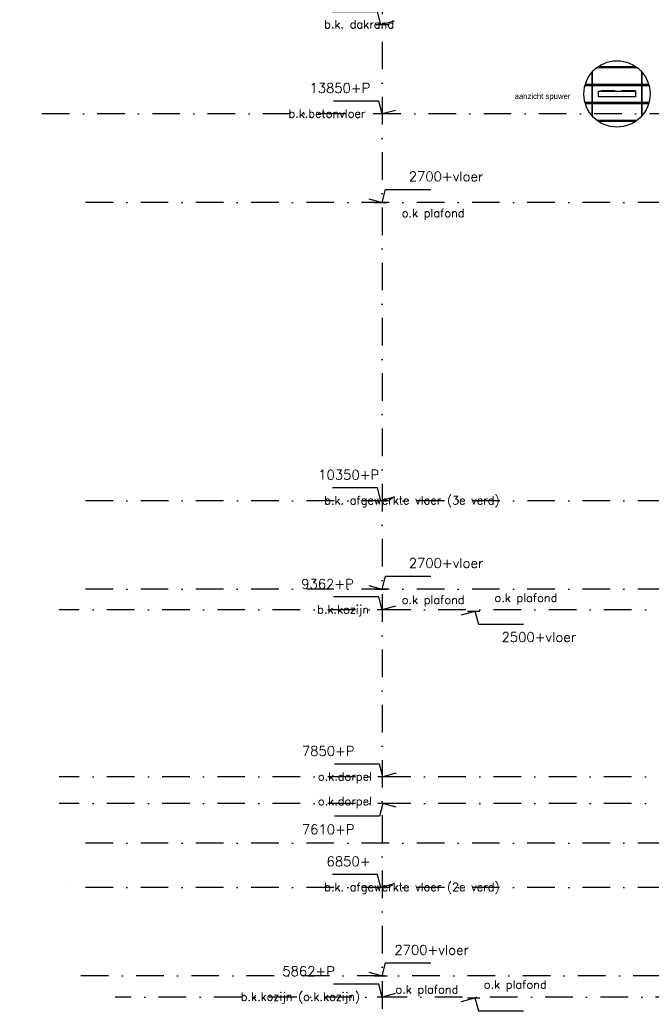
# Model space of a CAD drawing. Extents: x 151406 to 360561, y 44436 to 197234.
# Tile 13 of 57: x 151406 to 157126, y 98238 to 107149. Entities that reach past the tile are written whole.
import ezdxf
from ezdxf.enums import TextEntityAlignment as Align

# ---------------------------------------------------------------- set-up
doc = ezdxf.new("R2010")
doc.units = 0
doc.header["$LTSCALE"] = 20
doc.header["$MEASUREMENT"] = 0
for name, pattern in [('DASHDOT', [25, 12.5, -6.25, 0, -6.25]), ('DD1', [2.66667, 1.66667, -0.5, 0, -0.5]), ('HIDDEN', [9.375, 6.25, -3.125])]:
    doc.linetypes.add(name, pattern=pattern)
doc.layers.get('0').update_dxf_attribs({"linetype": 'CONTINUOUS'})
for name, color, linetype in [('A--L21--', 3, 'CONTINUOUS'), ('A--L21DC1_BUITENWAND', 1, 'HIDDEN'), ('A--M01A1_MAATVOERING', 1, 'CONTINUOUS'), ('A--M01B1_HOOGTE_MAATV', 1, 'CONTINUOUS'), ('A--T$1A-_F123_20', 1, 'CONTINUOUS'), ('A--T01B2_HOOGTE_MAATV', 2, 'CONTINUOUS'), ('A--T01B3_HOOGTE_MAATV', 3, 'CONTINUOUS'), ('STRAMIEN', 8, 'DD1')]:
    doc.layers.add(name, color=color, linetype=linetype)
doc.styles.add('EB2', font='ARIAL.TTF')
doc.styles.add('HOOGTEXT', font='ROMANS.shx', dxfattribs={"height": 2.5})

# ---------------------------------------------------------------- blocks, each defined once
blk = doc.blocks.new('HOOGTEP')
at = {"layer": 'A--M01A1_MAATVOERING'}
for p, q in [((0, 0), (0.62, 2.33)), ((0.62, 2.33), (8.79, 2.33)), ((-2.41, 0.65), (0, 0))]:
    blk.add_line(p, q, dxfattribs=at)
at = {"layer": 'A--M01B1_HOOGTE_MAATV'}
blk.add_line((-1.38, 0), (0.91, 0), dxfattribs=at)
at = {"layer": 'A--T01B2_HOOGTE_MAATV', "style": 'HOOGTEXT', "flags": 4}
blk.add_attdef('TEKST', (1.84, -0.67), '', height=1.5, dxfattribs=at)
at = {"layer": 'A--T01B3_HOOGTE_MAATV', "style": 'HOOGTEXT', "flags": 4}
blk.add_attdef('HOOGTE', (1.67, 3.82), '', height=1.75, dxfattribs=at)

msp = doc.modelspace()

# ---------------------------------------------------------------- linework, layer by layer
msp.add_circle((156815.449, 106477.398), 300)
at = {"layer": 'A--L21--'}
for points in [[(156586.449, 106671.199), (156586.449, 106562.898), (156527.891, 106562.898)], [(157036.449, 106680.275), (157036.449, 106562.898), (156594.449, 106562.898), (156594.449, 106680.275)], [(156636.118, 106717.898), (156994.78, 106717.898)], [(156647.378, 106725.898), (156983.52, 106725.898)], [(157103.007, 106562.898), (157044.449, 106562.898), (157044.449, 106671.199)], [(156525.632, 106554.898), (156586.449, 106554.898), (156586.449, 106399.898), (156525.632, 106399.898)], [(157105.266, 106399.898), (157044.449, 106399.898), (157044.449, 106554.898), (157105.266, 106554.898)], [(156527.891, 106391.898), (156586.449, 106391.898), (156586.449, 106283.596)], [(156594.449, 106274.521), (156594.449, 106391.898), (157036.449, 106391.898), (157036.449, 106274.521)], [(157044.449, 106283.596), (157044.449, 106391.898), (157103.007, 106391.898)], [(156994.78, 106236.898), (156636.118, 106236.898)], [(156983.52, 106228.898), (156647.378, 106228.898)]]:
    msp.add_lwpolyline(points, dxfattribs=at)
msp.add_lwpolyline([(157036.449, 106554.898), (157036.449, 106399.898), (156594.449, 106399.898), (156594.449, 106554.898)], close=True, dxfattribs=at)
at = {"layer": 'A--L21DC1_BUITENWAND'}
msp.add_line((156983.949, 106504.835), (156646.949, 106504.835), dxfattribs=at)
at = {"layer": 'A--L21DC1_BUITENWAND', "linetype": 'Continuous'}
msp.add_lwpolyline([(156983.949, 106502.398), (156983.949, 106452.398), (156646.949, 106452.398), (156646.949, 106502.398)], close=True, dxfattribs=at)
at = {"layer": 'STRAMIEN', "linetype": 'DASHDOT'}
for p, q in [((154689.265, 109950.716), (154689.265, 90604.885)), ((185864.606, 106295.898), (151406.443, 106295.898)), ((185758.708, 105495.898), (151764.265, 105495.898)), ((185759.493, 102795.898), (151764.265, 102795.898)), ((185758.708, 101995.898), (151764.265, 101995.898)), ((160948.298, 101807.898), (151764.265, 101807.898)), ((160948.298, 100295.898), (151764.265, 100295.898)), ((160948.298, 100055.898), (151764.265, 100055.898)), ((185758.708, 99695.898), (151764.265, 99695.898)), ((185758.708, 99295.898), (151764.265, 99295.898)), ((185717.798, 98495.898), (151764.265, 98495.898)), ((160916.365, 98302.898), (152270.673, 98302.898))]:
    msp.add_line(p, q, dxfattribs=at)

# ---------------------------------------------------------------- block references
ref = msp.add_blockref('HOOGTEP', (154677.198, 107103.978), dxfattribs=dict(xscale=-50, yscale=50, zscale=50))
ref.add_attrib('TEKST', 'b.k. dakrand', (154163.783, 107070.423), dxfattribs={"layer": 'A--T01B2_HOOGTE_MAATV', "height": 75, "style": 'HOOGTEXT', "flags": 4})
ref.add_attrib('HOOGTE', '14657+P', (154110.234, 107294.952), dxfattribs={"layer": 'A--T01B3_HOOGTE_MAATV', "height": 87.5, "style": 'HOOGTEXT', "flags": 4})
at = {"color": 3}
ref = msp.add_blockref('HOOGTEP', (154689.265, 106295.898), dxfattribs=dict(at, xscale=-50, yscale=50, zscale=50))
ref.add_attrib('TEKST', 'b.k.betonvloer', (153840.135, 106262.343), dxfattribs={"layer": 'A--T01B2_HOOGTE_MAATV', "height": 75, "style": 'HOOGTEXT', "flags": 4})
ref.add_attrib('HOOGTE', '13850+P', (154030.634, 106486.872), dxfattribs={"layer": 'A--T01B3_HOOGTE_MAATV', "height": 87.5, "style": 'HOOGTEXT', "flags": 4})
ref = msp.add_blockref('HOOGTEP', (154689.265, 105495.898), dxfattribs=dict(xscale=50, yscale=50, zscale=50))
ref.add_attrib('TEKST', 'o.k plafond', (154866.465, 105361.872), dxfattribs={"layer": 'A--T01B2_HOOGTE_MAATV', "height": 75, "style": 'HOOGTEXT', "flags": 4})
ref.add_attrib('HOOGTE', '2700+vloer', (154930.156, 105686.872), dxfattribs={"layer": 'A--T01B3_HOOGTE_MAATV', "height": 87.5, "style": 'HOOGTEXT', "flags": 4})
ref = msp.add_blockref('HOOGTEP', (154677.585, 102795.898), dxfattribs=dict(xscale=-50, yscale=50, zscale=50))
ref.add_attrib('TEKST', 'b.k. afgewerkte vloer (3e verd)', (154164.17, 102762.343), dxfattribs={"layer": 'A--T01B2_HOOGTE_MAATV', "height": 75, "style": 'HOOGTEXT', "flags": 4})
ref.add_attrib('HOOGTE', '10350+P', (154110.621, 102986.872), dxfattribs={"layer": 'A--T01B3_HOOGTE_MAATV', "height": 87.5, "style": 'HOOGTEXT', "flags": 4})
ref = msp.add_blockref('HOOGTEP', (154689.265, 101995.898), dxfattribs=dict(xscale=50, yscale=50, zscale=50))
ref.add_attrib('TEKST', 'o.k plafond', (154866.465, 101861.872), dxfattribs={"layer": 'A--T01B2_HOOGTE_MAATV', "height": 75, "style": 'HOOGTEXT', "flags": 4})
ref.add_attrib('HOOGTE', '2700+vloer', (154930.156, 102186.872), dxfattribs={"layer": 'A--T01B3_HOOGTE_MAATV', "height": 87.5, "style": 'HOOGTEXT', "flags": 4})
ref = msp.add_blockref('HOOGTEP', (154689.265, 101807.898), dxfattribs=dict(xscale=-50, yscale=50, zscale=50))
ref.add_attrib('TEKST', 'b.k.kozijn', (154100.849, 101774.343), dxfattribs={"layer": 'A--T01B2_HOOGTE_MAATV', "height": 75, "style": 'HOOGTEXT', "flags": 4})
ref.add_attrib('HOOGTE', '9362+P', (153955.634, 101998.872), dxfattribs={"layer": 'A--T01B3_HOOGTE_MAATV', "height": 87.5, "style": 'HOOGTEXT', "flags": 4})
ref = msp.add_blockref('HOOGTEP', (155529.254, 101795.898), dxfattribs=dict(xscale=-50, yscale=50, zscale=50, rotation=180))
ref.add_attrib('TEKST', 'o.k plafond', (155706.454, 101879.924), dxfattribs={"layer": 'A--T01B2_HOOGTE_MAATV', "height": 75, "style": 'HOOGTEXT', "flags": 4})
ref.add_attrib('HOOGTE', '2500+vloer', (155770.145, 101517.424), dxfattribs={"layer": 'A--T01B3_HOOGTE_MAATV', "height": 87.5, "style": 'HOOGTEXT', "flags": 4})
ref = msp.add_blockref('HOOGTEP', (154695.673, 100295.898), dxfattribs=dict(xscale=-50, yscale=50, zscale=50))
ref.add_attrib('TEKST', 'o.k.dorpel', (154107.257, 100262.343), dxfattribs={"layer": 'A--T01B2_HOOGTE_MAATV', "height": 75, "style": 'HOOGTEXT', "flags": 4})
ref.add_attrib('HOOGTE', '7850+P', (153962.042, 100486.872), dxfattribs={"layer": 'A--T01B3_HOOGTE_MAATV', "height": 87.5, "style": 'HOOGTEXT', "flags": 4})
ref = msp.add_blockref('HOOGTEP', (154695.673, 100055.898), dxfattribs=dict(xscale=50, yscale=50, zscale=50, rotation=180))
ref.add_attrib('TEKST', 'o.k.dorpel', (154107.257, 100039.453), dxfattribs={"layer": 'A--T01B2_HOOGTE_MAATV', "height": 75, "style": 'HOOGTEXT', "flags": 4})
ref.add_attrib('HOOGTE', '7610+P', (153962.042, 99777.424), dxfattribs={"layer": 'A--T01B3_HOOGTE_MAATV', "height": 87.5, "style": 'HOOGTEXT', "flags": 4})
ref = msp.add_blockref('HOOGTEP', (154677.585, 99295.898), dxfattribs=dict(xscale=-50, yscale=50, zscale=50))
ref.add_attrib('TEKST', 'b.k. afgewerkte vloer (2e verd)', (154164.17, 99262.343), dxfattribs={"layer": 'A--T01B2_HOOGTE_MAATV', "height": 75, "style": 'HOOGTEXT', "flags": 4})
ref.add_attrib('HOOGTE', '6850+', (154185.621, 99486.872), dxfattribs={"layer": 'A--T01B3_HOOGTE_MAATV', "height": 87.5, "style": 'HOOGTEXT', "flags": 4})
ref = msp.add_blockref('HOOGTEP', (154689.265, 98495.898), dxfattribs=dict(xscale=50, yscale=50, zscale=50))
ref.add_attrib('TEKST', 'o.k plafond', (154810.006, 98335.25), dxfattribs={"layer": 'A--T01B2_HOOGTE_MAATV', "height": 75, "style": 'HOOGTEXT', "flags": 4})
ref.add_attrib('HOOGTE', '2700+vloer', (154799.753, 98686.872), dxfattribs={"layer": 'A--T01B3_HOOGTE_MAATV', "height": 87.5, "style": 'HOOGTEXT', "flags": 4})
ref = msp.add_blockref('HOOGTEP', (154689.265, 98302.898), dxfattribs=dict(xscale=-50, yscale=50, zscale=50))
ref.add_attrib('TEKST', 'b.k.kozijn (o.k.kozijn)', (153407.992, 98269.343), dxfattribs={"layer": 'A--T01B2_HOOGTE_MAATV', "height": 75, "style": 'HOOGTEXT', "flags": 4})
ref.add_attrib('HOOGTE', '5862+P', (153784.801, 98493.872), dxfattribs={"layer": 'A--T01B3_HOOGTE_MAATV', "height": 87.5, "style": 'HOOGTEXT', "flags": 4})
ref = msp.add_blockref('HOOGTEP', (155529.254, 98295.898), dxfattribs=dict(xscale=-50, yscale=50, zscale=50, rotation=180))
ref.add_attrib('TEKST', 'o.k plafond', (155609.873, 98379.924), dxfattribs={"layer": 'A--T01B2_HOOGTE_MAATV', "height": 75, "style": 'HOOGTEXT', "flags": 4})
ref.add_attrib('HOOGTE', '2500+vloer', (155627.232, 98017.424), dxfattribs={"layer": 'A--T01B3_HOOGTE_MAATV', "height": 87.5, "style": 'HOOGTEXT', "flags": 4})

# ---------------------------------------------------------------- texts
at = {"layer": 'A--T$1A-_F123_20', "style": 'EB2'}
msp.add_text('aanzicht spuwer', height=50, dxfattribs=at).set_placement((156393.365, 106431.592), align=Align.RIGHT)

doc.saveas('drawing.dxf')
